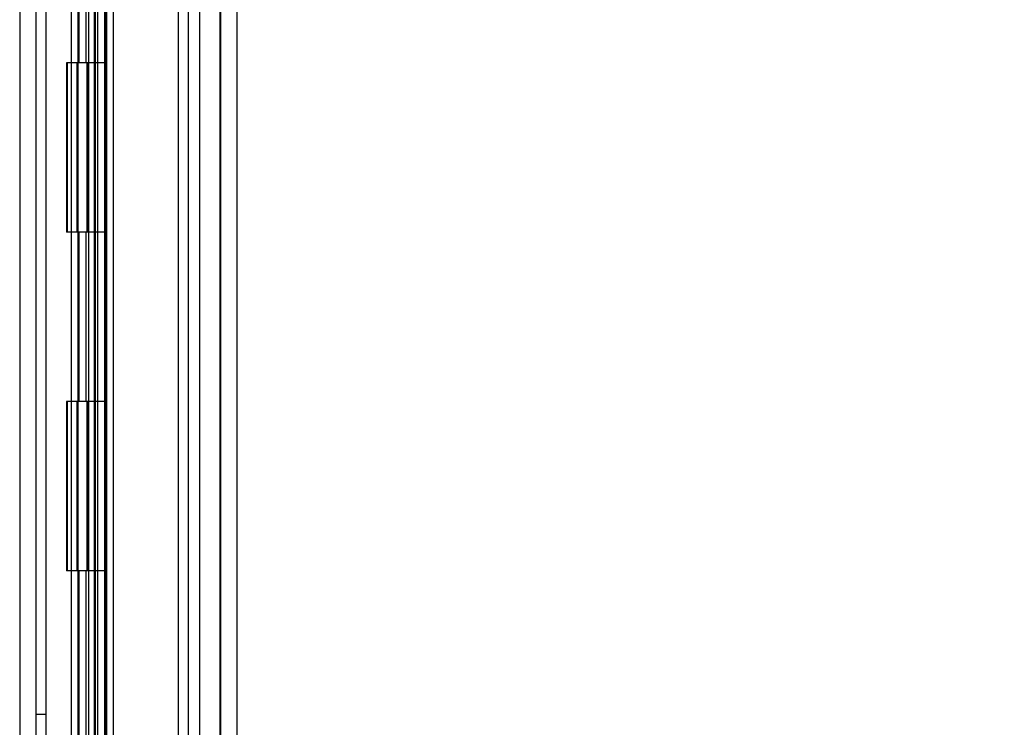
# Model space of a CAD drawing. Header units: inches. Extents: x 1 to 299, y -2 to 199.
# Tile 21 of 65: x 36.1 to 41.92, y 73.29 to 77.47. Entities that reach past the tile are written whole.
import ezdxf
from ezdxf.enums import TextEntityAlignment as Align
from ezdxf.lldxf.tags import DXFTag

# ---------------------------------------------------------------- set-up
doc = ezdxf.new("R2010")
doc.units = ezdxf.units.IN
doc.header["$MEASUREMENT"] = 0
for name, color, linetype in [('COM53955-3', 7, 'Continuous'), ('COM54746-60', 7, 'Continuous'), ('COM70220', 7, 'Continuous'), ('COM71175-1', 7, 'Continuous'), ('Default', 7, 'Continuous')]:
    doc.layers.add(name, color=color, linetype=linetype)
doc.styles.add('SEACAD_Times_New_Roman', font='times.ttf')
tags = doc.linetypes.add('HIDDEN2', pattern=[0.1875, 0.125, -0.0625]).pattern_tags.tags
tags[6:7] = [DXFTag(74, 4), DXFTag(75, 0), DXFTag(340, '0'), DXFTag(46, 0.0), DXFTag(50, 0.0), DXFTag(44, 0.0), DXFTag(45, 0.0)]
tags[4:5] = [DXFTag(74, 4), DXFTag(75, 0), DXFTag(340, '0'), DXFTag(46, 0.0), DXFTag(50, 0.0), DXFTag(44, 0.0), DXFTag(45, 0.0)]
doc.dimstyles.new('HAMMOND_(STH_-_300x200)', dxfattribs={"dimtxt": 1.5, "dimasz": 1.875, "dimexe": 0.75, "dimexo": 0.75, "dimgap": 0.375, "dimtad": 0, "dimtih": 1, "dimtoh": 1, "dimzin": 0, "dimdsep": 46, "dimtxsty": 'SEACAD_Times_New_Roman', "dimblk1": '_SE_FILLED', "dimblk2": '_SE_FILLED', "dimsah": 1, "dimcen": 0.75, "dimadec": 0, "dimazin": 0, "dimtfac": 0.8, "dimtofl": 0, "dimtmove": 1, "dimatfit": 3, "dimfxl": 1, "dimtolj": 1, "dimtzin": 0, "dimarcsym": 0})

# ---------------------------------------------------------------- blocks, each defined once
blk = doc.blocks.new('SE3')
at = {"layer": 'COM53955-3', "color": 7, "linetype": 'Continuous'}
for p, q in [((36.6145, 131.3851), (36.6145, 69.0432)), ((37.3845, 131.3372), (37.3845, 69.0912))]:
    blk.add_line(p, q, dxfattribs=at)
at = {"layer": 'COM53955-3', "color": 7, "linetype": 'HIDDEN2'}
for p, q in [((37.2895, 131.3372), (37.2895, 69.0912)), ((36.5094, 102.6512), (36.5094, 70.0594)), ((36.5632, 102.6512), (36.5632, 70.2732)), ((36.6044, 102.6512), (36.6044, 70.0594)), ((36.655, 102.6512), (36.655, 70.2732))]:
    blk.add_line(p, q, dxfattribs=at)
at = {"layer": 'COM54746-60', "color": 7, "linetype": 'HIDDEN2'}
for p, q in [((36.2595, 70.2142), (36.2595, 130.2142)), ((36.4455, 130.2142), (36.4455, 70.2142)), ((36.5455, 70.2142), (36.5455, 130.2142)), ((37.1002, 70.2142), (37.1002, 130.2142)), ((36.4542, 77.2142), (36.4542, 78.2142)), ((36.4955, 77.2142), (36.4955, 78.2142)), ((36.5505, 77.2142), (36.5505, 78.2142)), ((36.4091, 77.2142), (36.3785, 77.2142)), ((36.3785, 77.2142), (36.3785, 76.2142)), ((36.4091, 77.2142), (36.3785, 77.2142)), ((36.3785, 77.2142), (36.3785, 76.2142)), ((36.3837, 77.2142), (36.3837, 76.2142)), ((36.4405, 77.2142), (36.4405, 76.2142)), ((36.5005, 76.2142), (36.5005, 77.2142)), ((36.5062, 76.2142), (36.5062, 77.2142)), ((36.5505, 76.2142), (36.5505, 77.2142)), ((36.4091, 76.2142), (36.3785, 76.2142)), ((36.4091, 76.2142), (36.3785, 76.2142)), ((36.4542, 75.2142), (36.4542, 76.2142)), ((36.4955, 75.2142), (36.4955, 76.2142)), ((36.5505, 75.2142), (36.5505, 76.2142)), ((36.4091, 75.2142), (36.3785, 75.2142)), ((36.3785, 75.2142), (36.3785, 74.2142)), ((36.4091, 75.2142), (36.3785, 75.2142)), ((36.3785, 75.2142), (36.3785, 74.2142)), ((36.3837, 75.2142), (36.3837, 74.2142)), ((36.4405, 75.2142), (36.4405, 74.2142)), ((36.5005, 74.2142), (36.5005, 75.2142)), ((36.5062, 74.2142), (36.5062, 75.2142)), ((36.5505, 74.2142), (36.5505, 75.2142)), ((36.4091, 74.2142), (36.3785, 74.2142)), ((36.4091, 74.2142), (36.3785, 74.2142)), ((36.4542, 73.2142), (36.4542, 74.2142)), ((36.4955, 73.2142), (36.4955, 74.2142)), ((36.5505, 73.2142), (36.5505, 74.2142)), ((36.2595, 73.3662), (36.1975, 73.3662))]:
    blk.add_line(p, q, dxfattribs=at)
at = {"layer": 'COM54746-60', "color": 7, "linetype": 'Continuous'}
for p, q in [((36.4091, 77.2142), (36.4091, 78.2142)), ((36.6125, 77.2142), (36.6125, 78.2142)), ((36.6125, 77.2142), (36.4091, 77.2142)), ((36.6125, 77.2142), (36.4091, 77.2142)), ((36.4091, 76.2142), (36.4091, 77.2142)), ((36.6125, 76.2142), (36.6125, 77.2142)), ((36.6125, 76.2142), (36.4091, 76.2142)), ((36.6125, 76.2142), (36.4091, 76.2142)), ((36.4091, 75.2142), (36.4091, 76.2142)), ((36.6125, 75.2142), (36.6125, 76.2142)), ((36.6125, 75.2142), (36.4091, 75.2142)), ((36.6125, 75.2142), (36.4091, 75.2142)), ((36.4091, 74.2142), (36.4091, 75.2142)), ((36.6125, 74.2142), (36.6125, 75.2142)), ((36.6125, 74.2142), (36.4091, 74.2142)), ((36.6125, 74.2142), (36.4091, 74.2142)), ((36.4091, 73.2142), (36.4091, 74.2142)), ((36.6125, 73.2142), (36.6125, 74.2142))]:
    blk.add_line(p, q, dxfattribs=at)
at = {"layer": 'COM70220', "color": 7, "linetype": 'HIDDEN2'}
for p, q in [((37.0395, 130.7417), (37.0395, 69.6867)), ((37.2855, 130.7417), (37.2855, 69.6867)), ((37.2875, 130.7417), (37.2875, 69.6867)), ((37.2885, 130.7417), (37.2885, 69.6867))]:
    blk.add_line(p, q, dxfattribs=at)
at = {"layer": 'COM71175-1', "color": 7, "linetype": 'HIDDEN2'}
for p, q in [((36.1025, 130.7602), (36.1025, 69.4502)), ((37.1645, 130.7602), (37.1645, 69.4502))]:
    blk.add_line(p, q, dxfattribs=at)
at = {"layer": 'COM71175-1', "color": 7, "linetype": 'Continuous'}
blk.add_line((36.1975, 130.7602), (36.1975, 69.4502), dxfattribs=at)
blk = doc.blocks.new('DMBLK2886')
at = {"layer": 'Default', "linetype": 'Continuous'}
for points in [[(44.5847, 129.6052), (44.2722, 131.4802), (43.9597, 129.6052)], [(44.5847, 70.8232), (43.9597, 70.8232), (44.2722, 68.9482)]]:
    blk.add_hatch(color=7, dxfattribs=at).paths.add_polyline_path(points)
at = {"layer": 'Default', "color": 7, "linetype": 'Continuous'}
for p, q in [((37.697, 131.4802), (45.0222, 131.4802)), ((44.2722, 131.4802), (44.2722, 101.4892)), ((44.2722, 97.2142), (44.2722, 68.9482)), ((37.9915, 68.9482), (45.0222, 68.9482))]:
    blk.add_line(p, q, dxfattribs=at)
at = {"layer": 'Default', "color": 7, "linetype": 'Continuous', "style": 'SEACAD_Times_New_Roman'}
for s, p in [('62.53', (41.713, 100.9642)), ('DOOR', (41.1265, 98.7142))]:
    blk.add_text(s, height=1.5, dxfattribs=at).set_placement(p, align=Align.TOP_LEFT)
blk = doc.blocks.new('_SE_FILLED')
at = {"color": 0}
blk.add_line((0, 0), (-1, 0), dxfattribs=at)
blk.add_solid([(0, 0), (-1, -0.1665), (-1, 0.1665), (0, 0)], dxfattribs=at)

msp = doc.modelspace()

# ---------------------------------------------------------------- block references
at = {"layer": 'Default'}
msp.add_blockref('SE3', (0, 0), dxfattribs=at)

# ---------------------------------------------------------------- dimensions: what is measured, and where the dimension line sits
at = {"layer": 'Default', "color": 7, "linetype": 'Continuous'}
dim = msp.add_linear_dim(base=(44.2722, 131.4802), p1=(36.947, 131.4802), p2=(37.2415, 68.9482), angle=270.26988, text='\\A1;<>\\PDOOR', dimstyle='HAMMOND_(STH_-_300x200)', override={"dimtmove": 0}, dxfattribs=at)
dim.commit()
dim.dimension.update_dxf_attribs({"geometry": 'DMBLK2886', "text_midpoint": (44.2722, 100.2142), "dimtype": 161})

doc.saveas('drawing.dxf')
